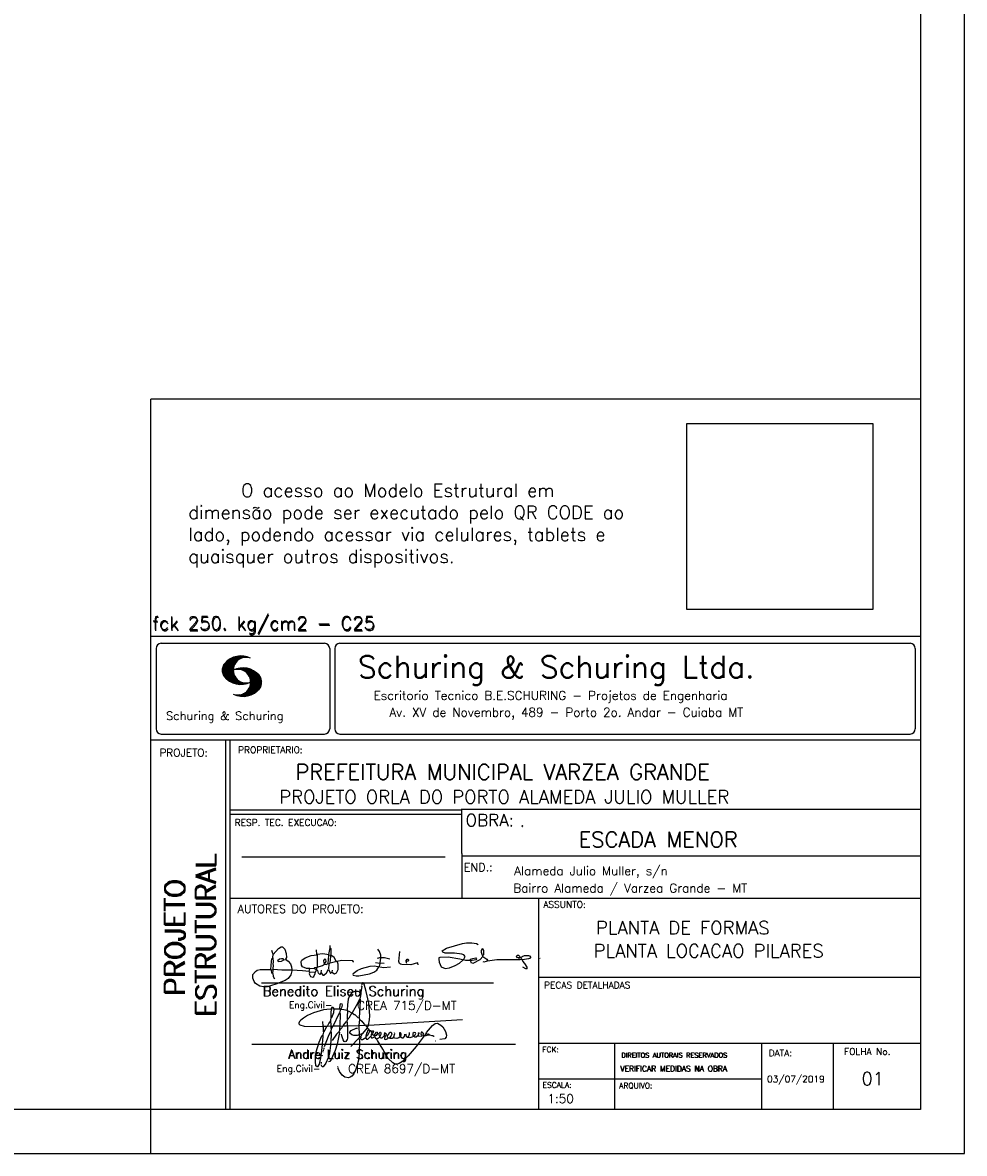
# Model space of a CAD drawing. Extents: x 0 to 84.1, y 0 to 59.4.
# Tile 7 of 9: x 62.7 to 84.1, y 0 to 25.7. Entities that reach past the tile are written whole.
import ezdxf

# ---------------------------------------------------------------- set-up
doc = ezdxf.new("R2010")
doc.units = 0
doc.header["$MEASUREMENT"] = 0
doc.layers.get('0').update_dxf_attribs({"linetype": 'CONTINUOUS'})
doc.layers.add('1', color=1, linetype='CONTINUOUS')
doc.layers.add('2', color=2, linetype='CONTINUOUS')
doc.styles.get("Standard").update_dxf_attribs({"font": 'ROMANS.SHX'})
picture_1 = doc.add_image_def('image1.png', size_in_pixel=(300, 300))

# ---------------------------------------------------------------- blocks, each defined once
blk = doc.blocks.new('assinaturabenedito')
at = {"color": 162}
for points in [[(155.13, 165.22), (153.4, 165.22), (152.58, 165.54), (153.16, 166.78), (152.67, 167.35), (151.85, 167.68), (149.14, 168.01), (145.61, 168.01), (144.71, 168.34), (144.46, 168.91), (146.1, 169.9), (152.17, 171.62), (153.65, 171.87), (155.7, 171.87), (157.43, 171.62), (158.08, 171.29)], [(80.21, 160.29), (79.88, 160.45), (79.72, 161.68), (80.29, 161.77), (80.46, 162.01), (80.54, 163.49), (80.37, 163.74), (80.54, 164.8), (80.46, 166.12), (80.29, 166.36), (80.37, 167.51), (82.43, 169.81), (83.41, 170.39), (83.9, 170.39), (84.81, 169.48), (85.38, 167.84), (85.46, 166.36), (85.13, 165.71), (86.12, 164.97), (86.94, 163.98), (87.35, 162.83), (87.43, 161.68), (87.19, 161.52), (83.66, 161.52), (80.46, 161.77)], [(80.46, 167.68), (80.21, 167.84), (79.88, 169.07)], [(94.32, 162.18), (93.09, 162.18), (91.53, 162.83), (91.12, 163.41), (90.96, 164.8), (91.29, 165.38), (92.52, 166.2), (94.82, 167.1), (97.03, 167.43), (97.11, 162.92)], [(96.95, 167.51), (96.79, 169.24)], [(101.46, 167.43), (99.17, 167.76), (97.11, 167.51)], [(101.3, 164.07), (101.55, 167.1)], [(101.55, 163.82), (102.04, 164.31), (102.28, 166.78), (102.28, 167.1), (101.55, 167.19), (101.46, 167.51), (101.96, 170.06), (102.28, 169.81), (102.28, 167.27)], [(101.96, 170.06), (102.04, 170.96)], [(120.99, 164.31), (121.24, 166.12), (121.16, 167.19), (120.66, 168.66), (120.09, 169.57)], [(135.35, 163.57), (135.27, 164.23), (135.11, 164.31), (132.64, 163.57), (129.12, 163.74), (128.62, 163.9), (128.3, 164.15), (128.05, 164.89), (128.46, 168.66)], [(159.89, 166.69), (159.89, 167.1), (160.22, 167.51), (160.22, 168.91), (160.05, 169.48), (159.56, 169.65), (159.23, 168.99), (159.23, 168.42), (159.56, 167.27), (159.8, 167.19)], [(176.63, 162.1), (176.63, 162.75), (175.81, 164.15), (174.99, 164.97), (174.82, 165.63), (177.36, 166.04), (178.02, 166.28), (178.02, 166.53), (177.78, 166.86), (177.36, 166.94), (175.56, 166.94), (174.66, 166.61), (174.49, 166.36), (173.02, 166.2), (172.61, 166.69), (172.93, 167.19), (173.34, 167.19), (173.75, 166.86), (173.84, 166.45)], [(79.55, 161.85), (79.72, 164.8), (79.88, 165.87), (80.21, 166.28)], [(84.48, 165.54), (84.15, 165.87), (83.57, 165.87), (82.84, 165.71), (82.1, 165.05), (82.59, 164.8), (83.57, 164.97), (84.48, 165.54)], [(84.48, 165.54), (85.05, 165.63)], [(98.59, 160.54), (98.1, 159.96), (97.61, 160.37), (97.36, 161.44), (96.87, 161.6), (97.03, 162.75), (99.08, 163.33), (99.9, 163.9), (100.48, 163.74), (101.3, 164.07), (101.55, 163.9), (101.38, 162.01)], [(98.59, 160.54), (99.17, 159.71), (99.58, 159.63), (100.56, 160.62), (101.38, 161.93), (102.12, 160.29), (102.69, 160.78), (103.6, 160.12), (104.42, 160.54), (104.99, 161.85), (104.99, 163.9), (104.66, 164.97), (106.3, 165.3), (110.57, 165.22), (110.74, 164.97), (110.49, 164.56)], [(99.9, 163.9), (100.48, 164.8), (100.4, 165.63), (99.9, 165.79), (99.49, 165.22), (99.58, 164.23), (99.82, 164.15)], [(102.04, 164.31), (104.58, 164.97)], [(104.34, 164.97), (103.51, 166.36), (102.69, 166.94), (102.37, 166.94)], [(110.74, 160.29), (110.57, 159.96), (110.74, 159.63), (111.88, 159.39), (112.87, 159.39), (116.89, 160.21), (118.53, 160.86), (119.68, 161.6), (120.5, 162.83)], [(110.74, 160.29), (112.29, 161.44), (113.94, 162.18), (117.22, 163.08), (118.86, 163.16), (122.22, 162.59), (124.85, 162.83)], [(120.83, 164.15), (119.19, 164.39)], [(121.16, 166.36), (119.76, 166.04)], [(120.83, 164.15), (120.58, 163)], [(120.83, 164.15), (121.07, 164.31), (122.47, 164.23)], [(121.24, 166.2), (121.48, 166.36), (122.55, 166.36), (124.6, 165.87)], [(130.84, 164.8), (130.76, 165.22), (131.25, 165.79), (131.58, 165.71), (131.66, 165.3), (131.41, 164.97), (130.84, 164.8)], [(130.84, 164.8), (130.76, 164.48), (130.92, 164.23)], [(152.26, 165.38), (152.17, 165.54), (151.11, 165.79), (146.68, 166.53), (143.56, 166.36), (143.23, 166.2), (143.15, 165.79), (143.31, 164.56), (144.13, 162.83), (145.61, 162.26), (147.25, 162.51), (149.38, 163.33), (151.02, 164.23), (152.26, 165.38)], [(152.26, 165.38), (152.5, 165.54)], [(155.21, 165.05), (155.13, 165.3), (155.37, 165.71), (156.03, 166.04), (157.26, 166.2), (157.43, 165.87), (157.18, 165.54), (156.6, 165.3), (155.21, 165.05)], [(155.21, 165.05), (155.29, 164.48), (156.19, 164.23), (158.82, 165.63), (159.89, 166.69), (161.36, 165.79), (161.61, 165.3), (161.61, 165.13), (161.12, 164.89), (160.3, 164.64), (159.97, 164.72)], [(161.61, 165.13), (165.22, 165.63), (174, 165.63), (174.41, 165.71), (174.49, 166.28)], [(173.59, 165.63), (173.59, 166.12)], [(174.82, 165.63), (174.58, 165.71)], [(181.55, 165.95), (181.47, 166.12)], [(87.43, 161.36), (87.1, 159.8), (86.04, 158.4), (84.97, 157.66), (81.44, 156.27), (78.16, 155.28), (76.68, 155.28), (75.37, 155.53), (73.73, 156.51), (73.15, 157.25), (72.66, 158.56), (72.74, 159.96), (73.65, 161.11), (74.38, 161.52), (75.53, 161.77), (79.64, 161.77)], [(80.21, 160.29), (80.46, 161.6)], [(80.21, 160.29), (80.37, 159.22), (80.87, 158.32)], [(94.08, 161.03), (91.53, 161.36), (87.43, 161.52)], [(94.08, 161.03), (94.32, 162.18), (95.88, 162.34), (96.21, 162.59), (96.95, 162.67)], [(94.08, 161.03), (94.08, 160.86)], [(96.29, 160.7), (94.24, 160.86), (94.08, 160.21), (94.57, 159.14), (95.39, 158.89), (95.8, 159.22), (96.29, 160.29), (96.29, 160.7)], [(96.87, 161.77), (96.54, 161.77), (95.88, 162.26)], [(96.29, 160.7), (96.87, 161.52)], [(98.59, 160.54), (98.76, 161.6)], [(102.78, 160.78), (102.86, 161.52)], [(176.63, 162.1), (176.13, 162.1), (175.07, 162.75)], [(176.63, 162.1), (176.63, 162.1)]]:
    blk.add_lwpolyline(points, dxfattribs=at)
blk = doc.blocks.new('assinaturanadre')
at = {"color": 162}
for points in [[(-225.3, 18.87), (-225.71, 15.34), (-225.87, 15.1), (-226.28, 15.26), (-226.36, 15.59), (-227.18, 16), (-229.07, 16), (-230.71, 15.18), (-231.94, 13.7), (-232.6, 11.73), (-233.01, 8.69), (-233.17, 5.9), (-233.01, 5.41), (-233.26, 2.62), (-233.26, 1.06), (-233.09, 0.65), (-233.34, -0.09), (-233.17, -0.67), (-233.17, -2.55), (-233.67, -2.8), (-235.23, -2.8), (-235.14, -2.23), (-233.42, -0.17)], [(-225.3, 18.87), (-225.46, 18.87), (-225.54, 18.46)], [(-225.3, 18.87), (-225.22, 19.04)], [(-221.69, -2.31), (-221.03, 0.57), (-220.87, 2.86), (-221.52, 9.6), (-222.84, 15.92), (-223.98, 19.86), (-224.56, 20.6), (-224.89, 20.68), (-225.22, 20.19), (-225.22, 19.53)], [(-225.87, 15.1), (-225.95, 13.46), (-226.28, 11.98), (-226.61, 11.73), (-227.59, 9.51), (-230.47, 4.42), (-229.32, 3.44), (-229.07, 3.44), (-227.43, 1.88), (-226.69, 1.63), (-226.61, 0.81), (-226.86, -2.47), (-226.77, -7.81), (-226.53, -8.71), (-226.86, -9.37), (-226.61, -10.68), (-226.69, -17.25), (-227.1, -21.27), (-227.76, -23.82), (-228.83, -27.19), (-229.56, -28.58), (-230.71, -29.9), (-231.53, -30.47), (-232.52, -30.72), (-234.41, -30.31), (-235.88, -29.24), (-237.44, -27.27), (-238.1, -25.79)], [(-240.48, 6.64), (-245.98, 6.07), (-251.39, 4.42), (-254.59, 2.95), (-256.81, 1.55), (-258.37, 0.4), (-259.02, -0.26), (-259.43, -1.08), (-259.35, -1.49), (-258.86, -2.06), (-256.4, -2.8), (-246.55, -3.05), (-246.22, -2.8), (-246.39, -0.34)], [(-237.2, 6.72), (-236.95, 6.23), (-237.2, 4.67), (-237.61, 4.26), (-241.05, -2.97), (-241.95, -3.05), (-242.12, 0.81), (-241.95, 1.47), (-241.46, 1.88), (-240.4, 4.59), (-240.23, 6.56), (-237.36, 6.56), (-237.2, 6.72)], [(-241.87, 6.48), (-242.12, 4.51), (-242.04, 1.47)], [(-240.48, 6.64), (-240.48, 6.97), (-241.05, 7.38), (-241.63, 7.22), (-241.79, 6.64)], [(-240.48, 6.64), (-240.31, 6.64)], [(-237.2, 6.72), (-237.03, 8.78), (-236.78, 9.27), (-236.46, 9.43), (-236.13, 9.27), (-235.96, 8.53), (-236.29, 7.05), (-236.62, 6.39), (-236.87, 6.31)], [(-236.54, 6.48), (-234.98, 6.31), (-233.26, 5.82)], [(-226.28, 11.98), (-226.12, 11.9), (-226.12, 10.83), (-226.69, 1.71)], [(-242.2, 0.15), (-243.19, -1.16), (-244.01, -2.97), (-246.22, -2.97)], [(-237.28, 4.51), (-237.03, 4.1), (-237.11, -2.72), (-237.36, -2.88), (-240.89, -2.88)], [(-233.01, 5.41), (-232.68, 5.49), (-230.63, 4.34), (-232.35, 1.55), (-233.01, 0.89)], [(-230.47, 4.42), (-230.47, 4.42)], [(-226.61, 0.81), (-226.36, 0.81), (-225.22, -0.17), (-224.97, -0.67), (-223.74, -1.9), (-223.66, -2.39), (-226.77, -2.55)], [(-221.69, -2.31), (-170.73, 0.81)], [(-246.14, -3.05), (-246.22, -5.76), (-246.06, -6), (-246.39, -7.4), (-246.3, -8.47), (-246.88, -14.54), (-247.62, -19.96), (-248.44, -23.33), (-249.18, -24.72), (-249.5, -24.89), (-250.08, -24.31), (-250.41, -21.93), (-250.41, -19.88), (-250, -16.76), (-248.44, -11.5), (-246.88, -7.97), (-246.47, -7.65)], [(-241.87, -4.11), (-242.12, -5.76), (-241.95, -6), (-241.95, -7.73), (-242.2, -13.15), (-242.78, -17.42), (-243.43, -19.96), (-244.74, -22.83), (-246.14, -24.72), (-246.47, -24.89), (-246.8, -24.72), (-247.21, -23.66)], [(-244.33, -3.05), (-245.32, -5.02), (-245.98, -5.84)], [(-242.12, -5.67), (-242.45, -6), (-243.51, -8.3), (-245.65, -13.97)], [(-242.04, -2.88), (-243.92, -2.97)], [(-237.11, -2.97), (-237.28, -3.87), (-237.28, -4.53), (-237.11, -4.69), (-237.61, -5.76), (-237.44, -6.25), (-238.02, -9.78), (-238.59, -12.57), (-239.66, -15.94), (-241.79, -20.78), (-242.61, -21.85), (-243.27, -22.1)], [(-241.13, -2.97), (-241.54, -3.95), (-241.87, -4.11), (-241.95, -3.13)], [(-237.61, -5.76), (-239, -7.15), (-241.38, -10.6)], [(-235.31, -2.64), (-235.8, -2.97), (-237.11, -2.88)], [(-235.88, -2.97), (-236.13, -3.62), (-237.03, -4.61)], [(-233.09, -2.8), (-233.01, -9.29), (-233.17, -9.94), (-233.91, -11.18), (-234.32, -11.26), (-234.9, -11.01), (-235.39, -10.27), (-236.13, -8.06), (-236.21, -7.15)], [(-226.86, -2.55), (-233.17, -2.72)], [(-226.77, -7.56), (-227.84, -7.89), (-229.65, -7.89), (-230.71, -7.48), (-231.7, -6.66), (-231.78, -6), (-230.96, -5.1), (-228.25, -3.79), (-227.68, -3.79)], [(-222.43, -3.29), (-222.43, -3.7), (-224.97, -6.82), (-226.61, -7.4)], [(-221.69, -2.31), (-223.57, -2.39)], [(-221.36, -4.85), (-222.18, -5.35), (-222.34, -6.09), (-222.75, -6.66), (-223.08, -7.97), (-223.08, -8.88), (-222.67, -9.78), (-222.34, -9.86), (-222.01, -9.78), (-220.54, -8.47)], [(-221.19, -5.1), (-221.28, -6.09), (-221.6, -6.74), (-222.43, -8.06), (-222.92, -8.38)], [(-221.85, -2.39), (-222.43, -3.29), (-222.84, -2.88), (-222.84, -2.55)], [(-222.43, -3.7), (-221.44, -4.36), (-221.36, -4.94), (-220.78, -5.18), (-220.29, -5.92), (-219.96, -6), (-219.47, -5.35), (-219.14, -5.26), (-218.98, -5.51), (-219.39, -6.5), (-219.96, -6.99), (-220.21, -7.56), (-220.46, -8.47), (-220.05, -9.04), (-219.55, -9.12), (-218.4, -8.55), (-217.91, -9.37), (-217.34, -9.7), (-216.02, -9.12), (-215.7, -8.71), (-215.04, -9.04), (-214.3, -9.04), (-212.99, -7.81), (-212.91, -7.07), (-212.66, -6.58), (-212.41, -6.58), (-212.17, -6.91), (-212.33, -7.81), (-212.58, -8.14), (-212.99, -7.97)], [(-219.96, -6), (-219.8, -6.74)], [(-219.8, -6.91), (-218.57, -7.89), (-218.32, -7.73), (-217.58, -6.17), (-217.26, -5.84), (-216.93, -6), (-216.85, -6.82), (-217.58, -7.81), (-218.4, -8.22), (-218.49, -7.97)], [(-215.53, -8.3), (-215.86, -7.73), (-215.86, -6.82), (-215.45, -6), (-215.2, -6), (-214.96, -6.33), (-214.88, -7.23), (-215.53, -8.3)], [(-212.66, -8.14), (-212.99, -9.37), (-212.91, -9.78), (-212.25, -10.03), (-211.18, -9.53), (-210.94, -9.29), (-211.27, -8.63), (-211.27, -8.06), (-210.86, -7.23), (-210.03, -6.09), (-209.3, -6), (-209.05, -7.15), (-209.54, -8.14), (-210.36, -9.12), (-210.2, -9.37), (-208.72, -9.21), (-207.9, -8.63), (-207.41, -6.82), (-207.49, -6.41)], [(-192.06, -7.73), (-191.74, -7.07), (-191.98, -6.5), (-192.64, -6), (-193.13, -6), (-193.3, -7.07), (-192.64, -7.81)], [(-190.51, -6.82), (-190.18, -6.17), (-187.06, -2.39), (-185.58, -1.41), (-184.35, -1.24), (-182.46, -2.23), (-181.32, -3.21), (-179.92, -5.59), (-179.43, -7.65), (-179.59, -8.79), (-180.25, -9.62), (-183.04, -10.03)], [(-226.86, -9.29), (-231.21, -13.8)], [(-226.04, -8.47), (-226.45, -8.63)], [(-225.05, -6.91), (-226.04, -8.55), (-225.87, -8.79), (-225.95, -9.7), (-225.54, -10.03), (-224.97, -10.03), (-223.16, -8.96)], [(-219.8, -6.82), (-219.88, -7.07)], [(-218.4, -8.22), (-218.4, -8.47)], [(-190.51, -6.82), (-189.52, -7.32), (-189.77, -7.81), (-190.42, -8.06), (-191.57, -7.97), (-195.76, -13.72), (-200.19, -18.89), (-203.31, -21.93), (-205.03, -23), (-206.1, -23.33), (-207.49, -23.25), (-208.48, -22.67), (-210.94, -20.21), (-212.58, -17.66), (-213.81, -15.2), (-216.85, -10.6), (-217.17, -9.78)], [(-215.53, -8.3), (-215.53, -8.63)], [(-212.66, -6.58), (-212.91, -6.33)], [(-210.36, -9.12), (-210.86, -9.21)], [(-204.54, -8.14), (-204.54, -8.55), (-205.28, -9.12), (-206.26, -9.45), (-207.49, -9.29), (-207.9, -8.79)], [(-204.54, -8.14), (-204.04, -7.81), (-203.96, -6.99), (-204.37, -6.41), (-204.78, -6.41), (-204.87, -7.73), (-204.54, -8.14)], [(-202.24, -7.15), (-202.08, -8.06), (-202.98, -9.29), (-203.47, -9.29), (-204.45, -8.63)], [(-201.42, -7.07), (-201.5, -7.48), (-201.25, -8.22), (-200.6, -8.71), (-200.02, -8.71)], [(-201.09, -6.5), (-201.09, -6.5)], [(-196.33, -7.48), (-197.23, -8.3), (-198.14, -8.71), (-199.2, -9.04), (-199.78, -8.96), (-199.94, -8.63), (-199.53, -7.07), (-199.53, -6.25)], [(-196.33, -7.48), (-196.09, -6.82), (-196.17, -6.41), (-196.99, -6.17), (-197.56, -6.82), (-197.73, -7.32), (-197.73, -7.81), (-197.48, -8.22)], [(-194.77, -7.89), (-195.84, -8.71), (-196.5, -8.79), (-197.15, -8.38)], [(-194.77, -7.23), (-194.28, -6.74), (-194.28, -6.41), (-194.77, -6.74), (-194.77, -7.23)], [(-194.77, -7.23), (-194.77, -7.97), (-194.61, -8.06), (-193.13, -8.14), (-192.15, -7.81), (-191.74, -7.97)], [(-190.51, -6.82), (-191.33, -7.89)], [(-189.44, -7.23), (-189.11, -6.99), (-188.78, -7.32)], [(-189.44, -7.23), (-189.19, -7.56), (-188.7, -7.4), (-187.39, -7.81), (-186.73, -7.81), (-186.48, -8.14), (-186.07, -8.22)], [(-185.42, -10.77), (-185.17, -10.77)], [(-246.39, -16.43), (-246.39, -16.84)], [(-246.06, -15.36), (-246.22, -16.1)], [(-245.81, -14.54), (-245.89, -15.03)], [(-247.29, -22.34), (-247.29, -22.92)], [(-246.8, -18.57), (-246.88, -19.06)], [(-238.43, -24.64), (-238.43, -24.81)], [(-238.26, -25.22), (-238.18, -25.46)]]:
    blk.add_lwpolyline(points, dxfattribs=at)

msp = doc.modelspace()

# ---------------------------------------------------------------- linework, layer by layer
at = {"layer": '2', "linetype": 'Continuous'}
for p, q in [((84.100006, 0), (84.100006, 59.400002)), ((65.600006, 1), (65.600006, 17.142713)), ((83.100006, 17.142713), (65.600006, 17.142713)), ((65.600006, 11.755142), (83.100006, 11.755135)), ((65.600006, 1), (65.600006, 11.755142)), ((65.832489, 11.593918), (69.548996, 11.593918)), ((69.895248, 11.593918), (82.867508, 11.593918)), ((65.715988, 11.477417), (65.715988, 9.648308)), ((69.665497, 11.477417), (69.665497, 9.648308)), ((69.778748, 11.477417), (69.778748, 9.648308)), ((82.984009, 11.477417), (82.984009, 9.648308)), ((67.221771, 10.985771), (67.52832, 11.29232)), ((67.222122, 10.971992), (67.545929, 11.295792)), ((67.222168, 11.000305), (67.508011, 11.286148)), ((67.222488, 10.958214), (67.56427, 11.300003)), ((67.224365, 11.016647), (67.488403, 11.280685)), ((67.224472, 10.94606), (67.581131, 11.302727)), ((67.226578, 11.03299), (67.465408, 11.271812)), ((67.2267, 10.934158), (67.596313, 11.303772)), ((67.228943, 10.922256), (67.612335, 11.305649)), ((67.232178, 10.911354), (67.626831, 11.306015)), ((67.232437, 11.052986), (67.439468, 11.26001)), ((67.235916, 10.900948), (67.642014, 11.307053)), ((67.239258, 11.073952), (67.410522, 11.245209)), ((67.239655, 10.890556), (67.656281, 11.307182)), ((67.243561, 10.880333), (67.66925, 11.306015)), ((67.248611, 10.871239), (67.520584, 11.143219)), ((67.252747, 11.10157), (67.374313, 11.223145)), ((67.253647, 10.862129), (67.502121, 11.110611)), ((67.258682, 10.853035), (67.491592, 11.085945)), ((67.264267, 10.84449), (67.483597, 11.06382)), ((67.608673, 11.2313), (67.68306, 11.305702)), ((67.638062, 11.246552), (67.69574, 11.30423)), ((67.662872, 11.257233), (67.708405, 11.302757)), ((67.681976, 11.262199), (67.721237, 11.30146)), ((67.702469, 11.268562), (67.733063, 11.299149)), ((67.718491, 11.270424), (67.744904, 11.296837)), ((67.734482, 11.272285), (67.757004, 11.294807)), ((67.750473, 11.274147), (67.768555, 11.292221)), ((67.270782, 10.836868), (67.47966, 11.045746)), ((67.277298, 10.829247), (67.475876, 11.027817)), ((67.283813, 10.821625), (67.474167, 11.011971)), ((67.290558, 10.814232), (67.473114, 10.99678)), ((67.296936, 10.807419), (67.470306, 10.980797)), ((67.304733, 10.800133), (67.473206, 10.968597)), ((67.311829, 10.793083), (67.474121, 10.955383)), ((67.319168, 10.786293), (67.475159, 10.942276)), ((67.326828, 10.779808), (67.477615, 10.930595)), ((67.334488, 10.773323), (67.480087, 10.918922)), ((67.342133, 10.766846), (67.482544, 10.907249)), ((67.350098, 10.760674), (67.485901, 10.896469)), ((67.358337, 10.754768), (67.489655, 10.886078)), ((67.366577, 10.748863), (67.493408, 10.875694)), ((67.374802, 10.742966), (67.497208, 10.865356)), ((67.383392, 10.737427), (67.502075, 10.856102)), ((67.392227, 10.732109), (67.506958, 10.84684)), ((67.401062, 10.726807), (67.511841, 10.837578)), ((67.409882, 10.721497), (67.516922, 10.828537)), ((67.419189, 10.71666), (67.522842, 10.820305)), ((67.428635, 10.711967), (67.528748, 10.812088)), ((67.43808, 10.707275), (67.534668, 10.803864)), ((67.44754, 10.702599), (67.540802, 10.79586)), ((67.531494, 10.998619), (67.546158, 11.013283)), ((67.548691, 11.001663), (67.565323, 11.018303)), ((67.563156, 11.001991), (67.584885, 11.023735)), ((67.577606, 11.002319), (67.601898, 11.026611)), ((67.592072, 11.002647), (67.619476, 11.030045)), ((67.604584, 11.001007), (67.635239, 11.03167)), ((67.617233, 10.999535), (67.651505, 11.033806)), ((67.62999, 10.998154), (67.666199, 11.034363)), ((67.64122, 10.995239), (67.680893, 11.03492)), ((67.652435, 10.992317), (67.695602, 11.035484)), ((67.664337, 10.990074), (67.708984, 11.034729)), ((67.671295, 10.38913), (68.095734, 10.813568)), ((67.674881, 10.986488), (67.72316, 11.034767)), ((67.684326, 10.981789), (67.736191, 11.033653)), ((67.685135, 10.388832), (68.100952, 10.804665)), ((67.694321, 10.977654), (67.748459, 11.031792)), ((67.704605, 10.973801), (67.761597, 11.0308)), ((67.71431, 10.969368), (67.773758, 11.028824)), ((67.722412, 10.963333), (67.785233, 11.026146)), ((67.732498, 10.959282), (67.797607, 11.024391)), ((67.740387, 10.953033), (67.808838, 11.021484)), ((67.749115, 10.947632), (67.819702, 11.018219)), ((67.756165, 10.940536), (67.830765, 11.015137)), ((67.765198, 10.93544), (67.841873, 11.012115)), ((67.77211, 10.928207), (67.852234, 11.008339)), ((67.779831, 10.921783), (67.86261, 11.004555)), ((67.785919, 10.913734), (67.873306, 11.001122)), ((67.794006, 10.907692), (67.883316, 10.997002)), ((67.799911, 10.899467), (67.892731, 10.992279)), ((67.806625, 10.892029), (67.902451, 10.987854)), ((67.811752, 10.883018), (67.912231, 10.983505)), ((67.817657, 10.874802), (67.921875, 10.979012)), ((67.822357, 10.554344), (68.091095, 10.823074)), ((67.823761, 10.866768), (67.930435, 10.973442)), ((67.829498, 10.858353), (67.940002, 10.968857)), ((67.833527, 10.848244), (67.948654, 10.963379)), ((67.838394, 10.838989), (67.957047, 10.957634)), ((67.840729, 10.586838), (68.086777, 10.832893)), ((67.843323, 10.829773), (67.965561, 10.952019)), ((67.848358, 10.817596), (67.975677, 10.944923)), ((67.848709, 10.608963), (68.081818, 10.842072)), ((67.852341, 10.806755), (67.985031, 10.939453)), ((67.856201, 10.794724), (67.99379, 10.932312)), ((67.856934, 10.63131), (68.075089, 10.849472)), ((67.859863, 10.781189), (68.003067, 10.924393)), ((67.860703, 10.649239), (68.070358, 10.858894)), ((67.862656, 10.768639), (68.011749, 10.91774)), ((67.865173, 10.667847), (68.063507, 10.866165)), ((67.865234, 10.753647), (68.02092, 10.90934)), ((67.866241, 10.683037), (68.057556, 10.874352)), ((67.866318, 10.73967), (68.029205, 10.90255)), ((67.867294, 10.698235), (68.049774, 10.880722)), ((67.867905, 10.725861), (68.036682, 10.894646)), ((67.868118, 10.711845), (68.043793, 10.887527)), ((67.457642, 10.698563), (67.547699, 10.78862)), ((67.467743, 10.694519), (67.554611, 10.781387)), ((67.477829, 10.690483), (67.561508, 10.774155)), ((67.488205, 10.686714), (67.568588, 10.767105)), ((67.499008, 10.683372), (67.576477, 10.760849)), ((67.509796, 10.680031), (67.584366, 10.754601)), ((67.520599, 10.676697), (67.592255, 10.74836)), ((67.532074, 10.674026), (67.600327, 10.742287)), ((67.543625, 10.671448), (67.609238, 10.737053)), ((67.555176, 10.668869), (67.618134, 10.731819)), ((67.5672, 10.666748), (67.627045, 10.726585)), ((67.579605, 10.665009), (67.636261, 10.721664)), ((67.591995, 10.663277), (67.646255, 10.717522)), ((67.604782, 10.661919), (67.65625, 10.713379)), ((67.618134, 10.66114), (67.666229, 10.709244)), ((67.6315, 10.660355), (67.67691, 10.705772)), ((67.645309, 10.660042), (67.688126, 10.70285)), ((67.65976, 10.660355), (67.699341, 10.699936)), ((67.67421, 10.660667), (67.710678, 10.697136)), ((67.690598, 10.661674), (67.723846, 10.694931)), ((67.698959, 10.388527), (68.104996, 10.794571)), ((67.70816, 10.663521), (67.737625, 10.692986)), ((67.713776, 10.389206), (68.107529, 10.782967)), ((67.725296, 10.665939), (67.750778, 10.691422)), ((67.728806, 10.390091), (68.110825, 10.77211)), ((67.741867, 10.668861), (67.765747, 10.692741)), ((67.744095, 10.391251), (68.114105, 10.761261)), ((67.760269, 10.672806), (67.780136, 10.69268)), ((67.760544, 10.393555), (68.11557, 10.748596)), ((67.776978, 10.395859), (68.117249, 10.736137)), ((67.780106, 10.677895), (67.794464, 10.692261)), ((67.794464, 10.692261), (67.796539, 10.694336)), ((67.794861, 10.399597), (68.118942, 10.723679)), ((67.798126, 10.683296), (67.810562, 10.69574)), ((67.813049, 10.403664), (68.118515, 10.709122)), ((67.817169, 10.689835), (67.825378, 10.698044)), ((67.832825, 10.409302), (68.118134, 10.694611)), ((67.833084, 10.695976), (67.839569, 10.702461)), ((67.853302, 10.415634), (68.117767, 10.680092)), ((67.876404, 10.424599), (68.113495, 10.66169)), ((67.901276, 10.435333), (68.110229, 10.644287)), ((67.929581, 10.449501), (68.101624, 10.621544)), ((67.966125, 10.471909), (68.08902, 10.594803)), ((68.045029, 10.536674), (68.057724, 10.54937)), ((67.550323, 10.409546), (67.562592, 10.421799)), ((67.561462, 10.40654), (67.576416, 10.421486)), ((67.572601, 10.403542), (67.590225, 10.421173)), ((67.583755, 10.400551), (67.606155, 10.422958)), ((67.595673, 10.398346), (67.622162, 10.424828)), ((67.607605, 10.396141), (67.639587, 10.428116)), ((67.619553, 10.393929), (67.658707, 10.43309)), ((67.632141, 10.392387), (67.679932, 10.440178)), ((67.644958, 10.391075), (67.704071, 10.450188)), ((67.657776, 10.389755), (67.737152, 10.469131)), ((65.832489, 9.531807), (69.548996, 9.531807)), ((69.895248, 9.531807), (82.867508, 9.531807)), ((65.600006, 9.399994), (83.100006, 9.399994)), ((67.300385, 5.799995), (67.300385, 9.399994)), ((67.400391, 5.799995), (67.400391, 9.399994)), ((83.100006, 9.399994), (83.100006, 1)), ((72.668579, 7.799995), (67.400391, 7.799995)), ((83.100006, 7.814748), (72.656072, 7.814748)), ((72.668579, 6.816429), (72.668579, 7.814748)), ((72.668579, 7.699995), (67.400391, 7.699995)), ((67.670311, 6.739054), (72.288887, 6.739054)), ((72.668579, 6.816429), (72.668579, 5.799995)), ((72.668579, 6.7647), (83.100006, 6.764707)), ((67.300385, 1), (67.300385, 5.799995)), ((67.400391, 1), (67.400391, 5.799995)), ((67.400391, 5.799995), (83.100006, 5.799995)), ((74.420959, 4.799995), (74.420959, 5.799995)), ((74.420959, 1), (74.420959, 4.799995)), ((68.11142, 3.880456), (73.389854, 3.880456)), ((74.420958, 4.005768), (83.100005, 4.005775)), ((67.897606, 2.480272), (73.894493, 2.480272)), ((74.420959, 2.505768), (83.100006, 2.505775)), ((76.14679, 1), (76.14679, 2.505775)), ((79.496475, 1), (79.496475, 2.505775)), ((81.120974, 1), (81.120974, 2.505774)), ((74.420959, 1.691734), (79.496475, 1.691742)), ((65.600006, 0), (65.600006, 1)), ((83.100006, 1), (65.600006, 1)), ((0, 0), (84.100006, 0))]:
    msp.add_line(p, q, dxfattribs=at)
msp.add_lwpolyline([(83.100006, 1), (2.5, 1), (2.5, 58.400002), (83.100006, 58.400002), (83.100006, 1)], dxfattribs=at)
for centre, radius, start, end in [((65.832489, 11.477417), 0.116502, 90, 180), ((69.548996, 11.477417), 0.116502, 0, 90), ((69.895248, 11.477417), 0.116502, 90, 180), ((82.867508, 11.477417), 0.116502, 0, 90), ((67.465149, 10.982269), 0.243989, 140.229431, 231.895096), ((67.648087, 10.815277), 0.491555, 63.393265, 138.909058), ((67.763229, 10.98333), 0.291044, 68.851509, 291.148499), ((67.648087, 11.15139), 0.491555, 218.229782, 296.60672), ((67.692337, 10.543831), 0.491555, 41.090942, 116.606735), ((67.577194, 10.711891), 0.291044, 248.851501, 111.148491), ((67.875275, 10.710823), 0.243989, 308.104889, 39.770576), ((67.692337, 10.879951), 0.491555, 243.393265, 321.770233), ((65.832489, 9.648308), 0.116502, 180, 270), ((69.548996, 9.648308), 0.116502, 270, 0), ((69.895248, 9.648308), 0.116502, 180, 270), ((82.867508, 9.648308), 0.116502, 270, 0)]:
    msp.add_arc(centre, radius, start, end, dxfattribs=at)

# ---------------------------------------------------------------- block references
at = {"xscale": 0.06, "yscale": 0.06, "zscale": 0.06}
msp.add_blockref('assinaturabenedito', (63.556094, -5.52941), dxfattribs=at)
at = {"linetype": 'Continuous', "xscale": 0.042, "yscale": 0.042, "zscale": 0.042}
msp.add_blockref('assinaturanadre', (79.857355, 3.009054), dxfattribs=at)

# ---------------------------------------------------------------- texts
at = {"linetype": 'Continuous', "insert": (66.450105, 15.22062), "char_height": 0.3, "attachment_point": 1}
msp.add_mtext_dynamic_manual_height_columns('^IO acesso ao Modelo Estrutural em dimensão pode ser executado pelo QR CODE ao lado, podendo acessar via celulares, tablets e quaisquer outros dispositivos.', width=10.84065058, gutter_width=1.5, heights=[3.742444], dxfattribs=at)
at = {"layer": '1', "linetype": 'Continuous'}
for s, height, p in [('PREFEITURA MUNICIPAL VARZEA GRANDE', 0.35, (68.88924, 8.494706)), ('PROJETO ORLA DO PORTO ALAMEDA JULIO MULLER', 0.3, (68.518476, 7.952581)), ('.', 0.3, (73.984333, 7.423969)), ('ESCADA MENOR', 0.35, (75.330094, 6.957007)), ('Alameda Julio Muller, s/n', 0.2, (73.86333, 6.322955)), ('Bairro Alameda / Varzea Grande - MT', 0.2, (73.840306, 5.930193)), ('PLANTA DE FORMAS ', 0.3, (75.722433, 4.97925)), ('PLANTA LOCACAO PILARES', 0.3, (75.66795, 4.452588)), ('03/07/2019', 0.15, (79.613504, 1.615115))]:
    msp.add_text(s, height=height, dxfattribs=at).set_placement(p)
at = {"layer": '1', "linetype": 'Continuous', "insert": (81.758917, 1.84874), "char_height": 0.3, "attachment_point": 1}
msp.add_mtext_dynamic_manual_height_columns('01', width=0.86139052, gutter_width=1, heights=[0], dxfattribs=at)
at = {"layer": '2', "linetype": 'Continuous'}
for s, height, p in [('fck 250. kg/cm2 - C25', 0.3, (65.628578, 11.907463)), ('fck 250. kg/cm2 - C25', 0.3, (65.641754, 11.880586)), ('Schuring & Schuring Ltda.', 0.5, (70.306839, 10.806786)), ('Escritorio Tecnico B.E.SCHURING - Projetos de Engenharia', 0.2, (70.664673, 10.308487)), ('Schuring & Schuring', 0.19, (65.944336, 9.851486)), ('Av. XV de Novembro, 489 - Porto 2o. Andar - Cuiaba MT', 0.2, (71.023193, 9.925888)), ('PROJETO:', 0.175, (65.793152, 9.02159)), ('PROPRIETARIO:', 0.15, (67.584534, 9.097366)), ('OBRA:', 0.278755, (72.755102, 7.434759)), ('RESP. TEC. EXECUCAO:', 0.15, (67.506004, 7.444514)), ('END.:', 0.185837, (72.717902, 6.410233)), ('ASSUNTO:', 0.15, (74.525462, 5.581304)), ('AUTORES DO PROJETO:', 0.185837, (67.572014, 5.463953)), ('PECAS DETALHADAS', 0.15, (74.54287, 3.751117)), ('Benedito Eliseu Schuring', 0.22, (68.138321, 3.577287)), ('Benedito Eliseu Schuring', 0.22, (68.149795, 3.577287)), ('Eng.Civil-', 0.15, (68.737209, 3.298847)), ('CREA 715/D-MT', 0.2, (70.290742, 3.262761)), ('Andre Luiz Schuring', 0.2, (68.716738, 2.158081)), ('Andre Luiz Schuring', 0.2, (68.734296, 2.149201)), ('FCK:', 0.125, (74.500763, 2.299423)), ('DATA:', 0.15, (79.648044, 2.2071)), ('FOLHA No.', 0.15, (81.365514, 2.23814)), ('DIREITOS AUTORAIS RESERVADOS', 0.11, (76.294724, 2.176125)), ('DIREITOS AUTORAIS RESERVADOS', 0.11, (76.303696, 2.176125)), ('Eng.Civil-', 0.15, (68.462773, 1.853248)), ('CREA 8697/D-MT', 0.2, (70.08334, 1.825346)), ('VERIFICAR MEDIDAS NA OBRA', 0.125, (76.271484, 1.861862)), ('VERIFICAR MEDIDAS NA OBRA', 0.125, (76.280457, 1.861862)), ('ESCALA:', 0.125, (74.507034, 1.490738)), ('ARQUIVO:', 0.125, (76.249054, 1.475601)), ('1:50', 0.2, (74.617035, 1.144112))]:
    msp.add_text(s, height=height, dxfattribs=at).set_placement(p)
for s, p in [('ESTRUTURAL', (67.07373, 3.12536)), ('ESTRUTURAL', (67.07373, 3.094507)), ('PROJETO', (66.369095, 3.606125)), ('PROJETO', (66.369095, 3.575272))]:
    msp.add_text(s, height=0.45, rotation=90, dxfattribs=at).set_placement(p)

# ---------------------------------------------------------------- pictures from other files: only their frames are drawn
at = {"linetype": 'Continuous'}
image = msp.add_image(picture_1, insert=(77.789099, 12.363733), size_in_units=(4.227749, 4.227749), dxfattribs=at)
image.dxf.flags = 7

doc.saveas('drawing.dxf')
